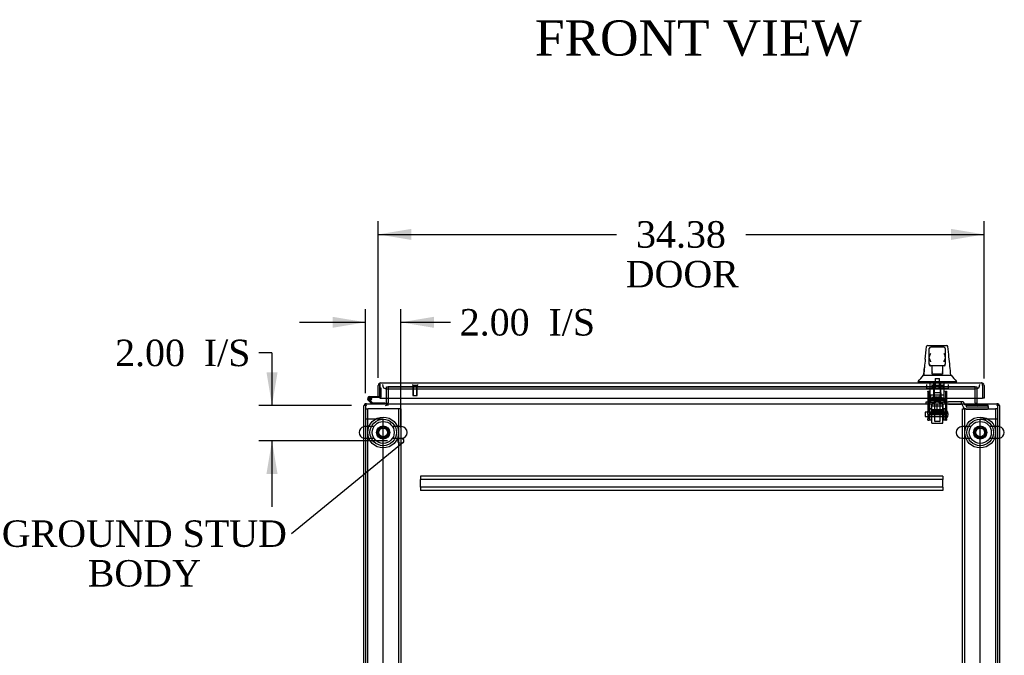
# Model space of a CAD drawing. Header units: inches. Extents: x 1 to 359, y -2 to 239.
# Tile 2 of 18: x 83 to 139, y 36 to 72. Entities that reach past the tile are written whole.
import ezdxf
from ezdxf import colors
from ezdxf.entities.mleader import LeaderData, LeaderLine
from ezdxf.enums import TextEntityAlignment as Align
from ezdxf.lldxf.tags import DXFTag
from ezdxf.math import Vec2, Vec3

# ---------------------------------------------------------------- set-up
doc = ezdxf.new("R2010")
doc.units = ezdxf.units.IN
doc.header["$MEASUREMENT"] = 0
for name, color, linetype in [('COM53964-5', 7, 'Continuous'), ('COM54746-60', 7, 'Continuous'), ('COM55914', 7, 'Continuous'), ('COM56676-2', 7, 'Continuous'), ('COM70220', 7, 'Continuous'), ('COM70449-6', 7, 'Continuous'), ('COM70838', 7, 'Continuous'), ('COM70839-3', 7, 'Continuous'), ('COM71197-3', 7, 'Continuous'), ('COM71198-6', 7, 'Continuous'), ('COM71199-4', 7, 'Continuous'), ('Default', 7, 'Continuous'), ('HAN13068', 7, 'Continuous'), ('HAN13068_NUT', 7, 'Continuous'), ('HAN13068_SCREW', 7, 'Continuous'), ('HAN_NUT', 7, 'Continuous'), ('NTS18147', 7, 'Continuous'), ('ROL87452', 7, 'Continuous'), ('RVT17786', 7, 'Continuous'), ('RVT19000', 7, 'Continuous'), ('SCS86414', 7, 'Continuous'), ('SPC87322', 7, 'Continuous'), ('STD26122', 7, 'Continuous'), ('STD26258', 7, 'Continuous'), ('WAF25376', 7, 'Continuous'), ('WAF25377', 7, 'Continuous'), ('WAM254785', 7, 'Continuous'), ('WAM30038', 7, 'Continuous')]:
    doc.layers.add(name, color=color, linetype=linetype)
doc.styles.add('SEACAD_Times_New_Roman', font='times.ttf')
tags = doc.linetypes.add('HIDDEN2', pattern=[0.1875, 0.125, -0.0625]).pattern_tags.tags
tags[6:7] = [DXFTag(74, 4), DXFTag(75, 0), DXFTag(340, '0'), DXFTag(46, 0.0), DXFTag(50, 0.0), DXFTag(44, 0.0), DXFTag(45, 0.0)]
tags[4:5] = [DXFTag(74, 4), DXFTag(75, 0), DXFTag(340, '0'), DXFTag(46, 0.0), DXFTag(50, 0.0), DXFTag(44, 0.0), DXFTag(45, 0.0)]
doc.dimstyles.new('HAMMOND_(STH_-_300x200)', dxfattribs={"dimtxt": 1.5, "dimasz": 1.875, "dimexe": 0.75, "dimexo": 0.75, "dimgap": 0.375, "dimtad": 0, "dimtih": 1, "dimtoh": 1, "dimzin": 0, "dimdsep": 46, "dimtxsty": 'SEACAD_Times_New_Roman', "dimblk1": '_SE_FILLED', "dimblk2": '_SE_FILLED', "dimsah": 1, "dimcen": 0.75, "dimadec": 0, "dimazin": 0, "dimtfac": 0.8, "dimtofl": 0, "dimtmove": 0, "dimatfit": 3, "dimfxl": 1, "dimtolj": 1, "dimtzin": 0, "dimarcsym": 0})

# ---------------------------------------------------------------- blocks, each defined once
blk = doc.blocks.new('_SE_FILLED')
at = {"color": 0}
blk.add_line((0, 0), (-1, 0), dxfattribs=at)
blk.add_solid([(0, 0), (-1, -0.1665), (-1, 0.1665), (0, 0)], dxfattribs=at)
blk = doc.blocks.new('SE2')
at = {"layer": 'COM53964-5', "color": 7, "linetype": 'HIDDEN2'}
for p, q in [((102.369, 49.206), (102.507, 49.206)), ((102.507, 49.206), (103.231, 49.206)), ((103.231, 49.206), (103.369, 49.206)), ((103.369, 14.831), (103.369, 49.206)), ((137.239, 14.831), (137.239, 49.206)), ((137.239, 49.206), (137.377, 49.206)), ((137.377, 49.206), (138.101, 49.206)), ((138.101, 49.206), (138.239, 49.206))]:
    blk.add_line(p, q, dxfattribs=at)
at = {"layer": 'COM54746-60', "color": 7, "linetype": 'Continuous'}
for p, q in [((103.181, 50.951), (103.181, 50.951)), ((102.601, 50.463), (103.181, 50.463)), ((103.181, 50.401), (102.601, 50.401)), ((102.656, 50.351), (102.717, 50.357)), ((103.181, 50.463), (103.181, 50.465)), ((102.734, 50.048), (102.522, 50.26)), ((102.635, 50.234), (102.759, 50.11)), ((102.759, 50.11), (103.453, 50.11)), ((103.453, 50.11), (103.453, 50.048))]:
    blk.add_line(p, q, dxfattribs=at)
at = {"layer": 'COM54746-60', "color": 7, "linetype": 'HIDDEN2'}
for p, q in [((103.181, 50.951), (103.243, 50.951)), ((103.243, 50.951), (103.243, 50.426)), ((102.538, 50.334), (102.538, 50.359)), ((102.565, 50.305), (102.635, 50.234)), ((102.588, 50.409), (102.613, 50.409)), ((102.613, 50.284), (102.588, 50.284)), ((102.718, 50.346), (102.656, 50.346)), ((102.663, 50.359), (102.663, 50.334)), ((103.218, 50.401), (103.181, 50.401))]:
    blk.add_line(p, q, dxfattribs=at)
at = {"layer": 'COM54746-60', "color": 7, "linetype": 'Continuous'}
blk.add_circle((102.601, 50.346), 0.05, dxfattribs=at)
for radius, start, end in [(0.117, 90, 5.2159), (0.055, 90, 5.2159), (0.055, 5.2159, 90), (0.117, 5.2159, 28.0398), (0.117, 227.608, 287.0274)]:
    blk.add_arc((102.601, 50.346), radius, start, end, dxfattribs=at)
at = {"layer": 'COM54746-60', "color": 7, "linetype": 'HIDDEN2'}
for centre, radius, start, end in [((102.588, 50.359), 0.05, 90, 180), ((102.588, 50.334), 0.05, 180, 270), ((102.601, 50.346), 0.117, 28.0398, 90), ((102.613, 50.359), 0.05, 0, 90), ((102.613, 50.334), 0.05, 270, 0), ((103.218, 50.426), 0.025, 270, 0)]:
    blk.add_arc(centre, radius, start, end, dxfattribs=at)
at = {"layer": 'COM55914', "color": 7, "linetype": 'HIDDEN2'}
for p, q in [((135.116, 45.953), (105.491, 45.953)), ((105.491, 45.953), (105.491, 45.91)), ((105.491, 45.91), (105.491, 45.808)), ((105.491, 45.808), (105.491, 45.765)), ((135.116, 45.953), (135.116, 45.91)), ((135.116, 45.91), (135.116, 45.808)), ((135.116, 45.808), (135.116, 45.765)), ((105.491, 45.328), (105.491, 45.765)), ((135.116, 45.765), (105.491, 45.765)), ((135.116, 45.328), (105.491, 45.328)), ((105.491, 45.328), (105.491, 45.285)), ((105.491, 45.285), (105.491, 45.183)), ((135.116, 45.328), (135.116, 45.765)), ((135.116, 45.328), (135.116, 45.285)), ((135.116, 45.285), (135.116, 45.183)), ((105.491, 45.183), (105.491, 45.14)), ((135.116, 45.14), (105.491, 45.14)), ((135.116, 45.183), (135.116, 45.14))]:
    blk.add_line(p, q, dxfattribs=at)
at = {"layer": 'COM56676-2', "color": 7, "linetype": 'HIDDEN2'}
for p, q in [((102.369, 49.768), (102.494, 49.768)), ((102.554, 49.768), (102.494, 49.768)), ((102.494, 14.268), (102.494, 49.768)), ((104.184, 49.768), (102.554, 49.768)), ((104.244, 49.768), (104.184, 49.768)), ((104.244, 49.768), (104.244, 14.268)), ((104.369, 49.768), (104.244, 49.768)), ((104.369, 49.768), (104.369, 14.268)), ((136.239, 49.768), (136.364, 49.768)), ((136.239, 14.268), (136.239, 49.768)), ((136.364, 14.268), (136.364, 49.768)), ((136.424, 49.768), (136.364, 49.768)), ((136.424, 49.768), (138.054, 49.768)), ((138.054, 49.768), (138.114, 49.768)), ((138.114, 49.768), (138.114, 14.268)), ((138.239, 49.768), (138.114, 49.768))]:
    blk.add_line(p, q, dxfattribs=at)
for centre in [(103.369, 48.424), (137.239, 48.424)]:
    blk.add_circle(centre, 0.375, dxfattribs=at)
at = {"layer": 'COM70220', "color": 7, "linetype": 'HIDDEN2'}
for p, q in [((103.571, 50.89), (103.821, 50.89)), ((103.821, 50.89), (136.726, 50.89)), ((136.726, 50.89), (136.976, 50.89))]:
    blk.add_line(p, q, dxfattribs=at)
for centre, start, end in [((103.571, 51.14), 180, 270), ((136.976, 51.14), 270, 0)]:
    blk.add_arc(centre, 0.25, start, end, dxfattribs=at)
at = {"layer": 'COM70449-6', "color": 7, "linetype": 'HIDDEN2'}
for p, q in [((103.649, 51.015), (103.649, 51.015)), ((136.959, 51.015), (103.649, 51.015)), ((136.959, 51.015), (136.959, 51.015)), ((103.619, 49.953), (103.619, 50.048)), ((103.649, 49.953), (103.649, 50.096)), ((136.959, 50.096), (136.959, 49.953)), ((136.989, 49.953), (136.989, 50.048))]:
    blk.add_line(p, q, dxfattribs=at)
at = {"layer": 'COM70838', "color": 7, "linetype": 'HIDDEN2'}
for p, q in [((134.179, 50.033), (134.179, 50.158)), ((134.179, 50.158), (134.304, 50.158)), ((134.304, 50.033), (134.179, 50.033)), ((134.304, 50.158), (135.359, 50.158)), ((134.786, 50.033), (134.304, 50.033)), ((135.359, 50.033), (134.822, 50.033)), ((135.359, 50.158), (135.448, 50.158)), ((135.448, 50.033), (135.359, 50.033)), ((136.161, 50.158), (135.448, 50.158)), ((135.448, 50.033), (136.134, 50.033)), ((136.259, 50.158), (136.161, 50.158)), ((136.161, 50.158), (136.161, 50.03)), ((136.251, 49.916), (136.251, 49.939)), ((136.319, 50.1), (136.319, 50.098)), ((136.444, 49.975), (136.444, 49.872)), ((136.444, 49.972), (137.689, 49.972)), ((136.444, 49.872), (137.564, 49.872)), ((136.444, 49.746), (137.564, 49.746)), ((137.689, 49.891), (137.689, 49.972)), ((137.689, 49.891), (137.689, 49.764))]:
    blk.add_line(p, q, dxfattribs=at)
for centre, radius, start, end in [((136.134, 49.916), 0.117, 76.4554, 90), ((136.134, 49.916), 0.117, 0, 76.4554), ((136.444, 49.939), 0.193, 180, 270), ((136.259, 50.098), 0.06, 0, 90), ((136.444, 50.1), 0.125, 180, 270)]:
    blk.add_arc(centre, radius, start, end, dxfattribs=at)
for centre, major_axis, start_param, end_param in [((137.564, 49.891), (-0.125, 0), 1.570796, 3.141593), ((137.564, 49.764), (0.125, 0), 4.712389, 6.283185)]:
    blk.add_ellipse(centre, major_axis=major_axis, ratio=0.145455, start_param=start_param, end_param=end_param, dxfattribs=at)
at = {"layer": 'COM70839-3', "color": 7, "linetype": 'HIDDEN2'}
for p, q in [((134.273, 50.764), (134.343, 50.764)), ((134.273, 50.755), (134.273, 50.764)), ((134.273, 50.755), (134.273, 49.624)), ((134.343, 50.764), (134.343, 50.755)), ((134.343, 50.755), (134.343, 49.624)), ((134.343, 50.303), (135.265, 50.303)), ((135.265, 50.764), (135.335, 50.764)), ((135.265, 50.755), (135.265, 50.764)), ((135.265, 50.755), (135.265, 49.624)), ((135.335, 50.764), (135.335, 50.755)), ((135.335, 50.755), (135.335, 49.624)), ((134.273, 49.461), (134.273, 49.624)), ((134.273, 49.461), (134.273, 49.201)), ((134.273, 49.124), (134.273, 49.201)), ((134.343, 49.624), (134.343, 49.461)), ((135.265, 49.509), (134.343, 49.509)), ((134.343, 49.201), (134.343, 49.461)), ((134.343, 49.444), (135.265, 49.444)), ((134.343, 49.201), (134.343, 49.124)), ((135.265, 49.461), (135.265, 49.624)), ((135.265, 49.461), (135.265, 49.201)), ((135.265, 49.124), (135.265, 49.201)), ((135.335, 49.624), (135.335, 49.461)), ((135.335, 49.201), (135.335, 49.461)), ((135.335, 49.201), (135.335, 49.124)), ((134.273, 49.124), (134.343, 49.124)), ((135.265, 49.124), (135.335, 49.124))]:
    blk.add_line(p, q, dxfattribs=at)
at = {"layer": 'COM71197-3', "color": 7, "linetype": 'HIDDEN2'}
for p, q in [((103.649, 51.015), (103.649, 50.096)), ((136.959, 50.096), (136.959, 51.015))]:
    blk.add_line(p, q, dxfattribs=at)
at = {"layer": 'COM71197-3', "color": 7, "linetype": 'Continuous'}
for p, q in [((102.274, 14.083), (102.274, 49.953)), ((102.369, 49.953), (102.274, 49.953)), ((138.334, 49.953), (138.239, 49.953)), ((138.334, 49.953), (138.334, 14.083))]:
    blk.add_line(p, q, dxfattribs=at)
for centre, radius, start, end in [((102.417, 49.905), 0.143, 109.6129, 160.3871), ((103.506, 50.096), 0.048, 270, 0), ((137.102, 50.096), 0.048, 180, 270), ((138.191, 49.905), 0.143, 19.6129, 70.3871)]:
    blk.add_arc(centre, radius, start, end, dxfattribs=at)
at = {"layer": 'COM71197-3', "color": 7, "linetype": 'HIDDEN2'}
for centre, radius, start, end in [((102.417, 49.905), 0.143, 90, 109.6129), ((102.417, 49.905), 0.048, 90, 180), ((103.506, 50.096), 0.143, 270, 0), ((137.102, 50.096), 0.143, 180, 270), ((138.191, 49.905), 0.143, 70.3871, 90), ((138.191, 49.905), 0.048, 0, 90)]:
    blk.add_arc(centre, radius, start, end, dxfattribs=at)
at = {"layer": 'COM71198-6', "color": 7, "linetype": 'HIDDEN2'}
for p, q in [((103.554, 50.36), (103.554, 51.015)), ((103.554, 51.015), (137.054, 51.015)), ((137.054, 51.015), (137.054, 50.36))]:
    blk.add_line(p, q, dxfattribs=at)
at = {"layer": 'COM71198-6', "color": 7, "linetype": 'Continuous'}
for p, q in [((103.554, 50.096), (103.554, 50.36)), ((137.054, 50.36), (137.054, 50.096)), ((102.369, 50.048), (138.239, 50.048)), ((102.369, 50.048), (102.369, 49.905)), ((102.369, 49.905), (102.369, 14.131)), ((103.554, 50.096), (103.554, 50.048)), ((137.054, 50.048), (137.054, 50.096)), ((138.239, 49.905), (138.239, 50.048)), ((138.239, 14.131), (138.239, 49.905))]:
    blk.add_line(p, q, dxfattribs=at)
at = {"layer": 'COM71199-4', "color": 7, "linetype": 'Continuous'}
for p, q in [((103.086, 50.465), (103.086, 51.092)), ((103.181, 51.155), (103.142, 51.206)), ((103.181, 51.092), (103.181, 51.206)), ((103.181, 51.155), (103.181, 51.092)), ((103.181, 51.092), (103.181, 50.36)), ((103.181, 51.092), (103.181, 51.092)), ((103.181, 50.465), (103.181, 51.092)), ((103.229, 51.235), (103.228, 51.235)), ((103.229, 51.235), (137.318, 51.235)), ((103.229, 51.235), (103.229, 51.235)), ((137.318, 51.235), (137.318, 51.235)), ((137.318, 51.235), (137.318, 51.235)), ((137.318, 51.235), (137.318, 51.235)), ((137.366, 51.092), (137.366, 51.206)), ((137.366, 51.155), (137.405, 51.206)), ((137.366, 51.092), (137.366, 51.155)), ((137.366, 51.092), (137.366, 50.36)), ((137.366, 51.092), (137.366, 51.092)), ((137.366, 51.092), (137.366, 50.36)), ((137.461, 51.092), (137.461, 50.36)), ((103.086, 50.465), (103.181, 50.465)), ((103.181, 50.36), (137.366, 50.36)), ((137.461, 50.36), (137.366, 50.36))]:
    blk.add_line(p, q, dxfattribs=at)
for centre, start, end in [((103.229, 51.092), 127.5036, 180), ((103.229, 51.092), 90.1561, 127.5036), ((103.229, 51.092), 90, 90.0762), ((137.318, 51.092), 89.9238, 90), ((137.318, 51.092), 52.4964, 89.8439), ((137.318, 51.092), 0, 52.4964)]:
    blk.add_arc(centre, 0.143, start, end, dxfattribs=at)
for points in [[(103.181, 51.206), (103.189, 51.215), (103.197, 51.222), (103.209, 51.23), (103.213, 51.232), (103.221, 51.234), (103.225, 51.235), (103.229, 51.235)], [(137.366, 51.206), (137.358, 51.215), (137.35, 51.222), (137.338, 51.23), (137.334, 51.232), (137.326, 51.234), (137.322, 51.235), (137.318, 51.235)]]:
    blk.add_open_spline(points, degree=3, knots=[0, 0, 0, 0, 0.5, 0.5, 0.75, 0.75, 1, 1, 1, 1], dxfattribs=at)
at = {"layer": 'HAN13068', "color": 7, "linetype": 'Continuous'}
for p, q in [((134.198, 53.295), (134.198, 53.296)), ((134.258, 53.35), (135.349, 53.35)), ((134.349, 52.707), (134.349, 53.18)), ((135.169, 53.27), (134.439, 53.27)), ((135.259, 53.18), (135.259, 52.707)), ((135.409, 53.296), (135.409, 53.294)), ((134.349, 52.3), (134.349, 52.707)), ((135.259, 52.707), (135.259, 52.3)), ((134.439, 52.21), (134.409, 52.21)), ((135.169, 52.21), (134.439, 52.21)), ((134.504, 51.779), (134.504, 52.21)), ((135.104, 52.21), (135.104, 51.779)), ((135.199, 52.21), (135.169, 52.21)), ((134.025, 51.67), (134.225, 51.67)), ((134.225, 51.67), (134.337, 51.67)), ((134.337, 51.67), (134.545, 51.67)), ((134.504, 51.739), (134.504, 51.779)), ((134.719, 51.735), (134.534, 51.735)), ((134.545, 51.67), (134.613, 51.67)), ((134.613, 51.67), (134.704, 51.67)), ((134.704, 51.67), (134.745, 51.67)), ((134.889, 51.735), (134.719, 51.735)), ((134.745, 51.67), (134.863, 51.67)), ((134.863, 51.67), (135.161, 51.67)), ((135.074, 51.735), (134.889, 51.735)), ((135.104, 51.779), (135.104, 51.739)), ((135.161, 51.67), (135.271, 51.67)), ((135.271, 51.67), (135.594, 51.67)), ((133.714, 51.318), (133.714, 51.235)), ((133.714, 51.315), (134.065, 51.315)), ((134.065, 51.315), (134.298, 51.315)), ((134.298, 51.315), (134.745, 51.315)), ((134.745, 51.315), (134.863, 51.315)), ((134.863, 51.315), (134.914, 51.315)), ((134.914, 51.315), (135.062, 51.315)), ((135.062, 51.315), (135.542, 51.315)), ((135.542, 51.315), (135.894, 51.315)), ((135.894, 51.235), (135.894, 51.318))]:
    blk.add_line(p, q, dxfattribs=at)
at = {"layer": 'HAN13068', "color": 7, "linetype": 'HIDDEN2'}
for p, q in [((134.408, 50.533), (134.408, 51.235)), ((134.604, 50.533), (134.604, 51.235)), ((134.641, 51.235), (134.641, 51.11)), ((134.966, 51.11), (134.966, 51.235)), ((135.003, 50.533), (135.003, 51.235)), ((135.199, 50.533), (135.199, 51.235)), ((134.604, 50.533), (134.408, 50.533)), ((135.003, 50.533), (134.604, 50.533)), ((134.644, 50.408), (134.644, 50.533)), ((134.804, 50.408), (134.644, 50.408)), ((134.964, 50.408), (134.804, 50.408)), ((134.964, 50.408), (134.964, 50.533)), ((135.199, 50.533), (135.003, 50.533)), ((134.644, 50.033), (134.644, 49.073)), ((134.964, 49.073), (134.964, 50.033)), ((134.644, 49.073), (134.964, 49.073)), ((134.644, 49.073), (134.674, 49.043)), ((134.934, 49.043), (134.674, 49.043)), ((134.934, 49.043), (134.964, 49.073))]:
    blk.add_line(p, q, dxfattribs=at)
at = {"layer": 'HAN13068', "color": 7, "linetype": 'Continuous'}
for centre, radius, start, end in [((134.258, 53.29), 0.06, 89.9925, 174.0071), ((134.439, 53.18), 0.09, 90, 180), ((135.169, 53.18), 0.09, 0, 90), ((135.349, 53.29), 0.06, 5.5758, 90.0089), ((149.939, 50.673), 15.93, 173.1476, 176.4108), ((134.608, 52.699), 0.259, 130.7149, 177.9019), ((134.39, 52.707), 0.0411, 178.3464, 179.9974), ((135, 52.699), 0.259, 2.0981, 49.2851), ((135.218, 52.707), 0.0411, 0.0026, 1.6536), ((73.549, 45.626), 62.32, 5.56591, 6.52159), ((134.439, 52.3), 0.09, 180, 270), ((134.409, 52.27), 0.06, 180, 270), ((135.169, 52.3), 0.09, 270, 0), ((135.199, 52.27), 0.06, 270, 0), ((129.922, 54.947), 5.251, 316.2334, 321.3827), ((148.01, 61.859), 16.062, 219.3746, 221.0327)]:
    blk.add_arc(centre, radius, start, end, dxfattribs=at)
for points in [[(134.123, 52.573), (134.148, 52.814), (134.173, 53.054), (134.198, 53.295)], [(135.466, 52.704), (135.447, 52.901), (135.428, 53.097), (135.409, 53.294)], [(134.029, 51.67), (134.043, 51.813), (134.058, 51.956), (134.073, 52.099)]]:
    blk.add_open_spline(points, degree=3, dxfattribs=at)
for points, knots in [([(134.439, 52.425), (134.434, 52.437), (134.429, 52.449), (134.418, 52.474), (134.413, 52.486), (134.398, 52.522), (134.389, 52.546), (134.376, 52.582), (134.372, 52.594), (134.365, 52.617), (134.362, 52.629), (134.353, 52.664), (134.349, 52.687), (134.349, 52.709)], [0, 0, 0, 0, 0.125, 0.125, 0.25, 0.25, 0.5, 0.5, 0.625, 0.625, 0.75, 0.75, 1, 1, 1, 1]), ([(135.259, 52.709), (135.259, 52.687), (135.255, 52.664), (135.246, 52.629), (135.243, 52.617), (135.235, 52.594), (135.231, 52.582), (135.219, 52.546), (135.209, 52.522), (135.195, 52.486), (135.189, 52.474), (135.179, 52.449), (135.174, 52.437), (135.169, 52.425)], [0, 0, 0, 0, 0.25, 0.25, 0.375, 0.375, 0.5, 0.5, 0.75, 0.75, 0.875, 0.875, 1, 1, 1, 1]), ([(134.504, 51.779), (134.504, 51.785), (134.505, 51.791), (134.509, 51.805), (134.511, 51.811), (134.52, 51.832), (134.527, 51.846), (134.534, 51.86)], [0, 0, 0, 0, 0.25, 0.25, 0.5, 0.5, 1, 1, 1, 1]), ([(134.534, 51.735), (134.53, 51.735), (134.526, 51.735), (134.519, 51.735), (134.515, 51.735), (134.51, 51.736), (134.508, 51.736), (134.505, 51.737), (134.504, 51.738), (134.504, 51.739)], [0, 0, 0, 0, 0.25, 0.25, 0.5, 0.5, 0.75, 0.75, 1, 1, 1, 1]), ([(135.074, 51.86), (135.081, 51.846), (135.088, 51.832), (135.096, 51.811), (135.099, 51.805), (135.103, 51.791), (135.104, 51.785), (135.104, 51.779)], [0, 0, 0, 0, 0.5, 0.5, 0.75, 0.75, 1, 1, 1, 1]), ([(135.104, 51.739), (135.104, 51.738), (135.103, 51.737), (135.1, 51.736), (135.098, 51.736), (135.09, 51.735), (135.082, 51.735), (135.074, 51.735)], [0, 0, 0, 0, 0.25, 0.25, 0.5, 0.5, 1, 1, 1, 1])]:
    blk.add_open_spline(points, degree=3, knots=knots, dxfattribs=at)
at = {"layer": 'HAN13068_NUT', "color": 7, "linetype": 'HIDDEN2'}
for p, q in [((134.471, 49.708), (134.471, 50.033)), ((134.804, 49.708), (134.804, 50.033)), ((135.136, 49.708), (135.136, 50.033)), ((134.638, 49.708), (134.471, 49.708)), ((134.471, 49.708), (134.471, 49.658)), ((135.106, 49.628), (134.501, 49.628)), ((134.804, 49.708), (134.638, 49.708)), ((134.97, 49.708), (134.804, 49.708)), ((135.136, 49.708), (134.97, 49.708)), ((135.136, 49.658), (135.136, 49.708))]:
    blk.add_line(p, q, dxfattribs=at)
for centre, start, end in [((134.501, 49.658), 180, 270), ((135.106, 49.658), 270, 0)]:
    blk.add_arc(centre, 0.03, start, end, dxfattribs=at)
at = {"layer": 'HAN13068_SCREW', "color": 7, "linetype": 'HIDDEN2'}
for p, q in [((134.688, 51.485), (134.92, 51.485)), ((134.688, 51.485), (134.688, 51.11)), ((134.92, 51.11), (134.92, 51.485)), ((134.541, 51.11), (135.066, 51.11)), ((134.541, 51.11), (134.541, 51.04)), ((134.541, 51.04), (135.066, 51.04)), ((134.582, 50.903), (134.582, 51.04)), ((134.582, 50.903), (134.693, 50.903)), ((134.693, 50.903), (134.693, 51.04)), ((134.693, 50.903), (134.915, 50.903)), ((134.915, 50.903), (134.915, 51.04)), ((134.915, 50.903), (135.026, 50.903)), ((135.026, 50.903), (135.026, 51.04)), ((135.066, 51.04), (135.066, 51.11))]:
    blk.add_line(p, q, dxfattribs=at)
at = {"layer": 'HAN_NUT', "color": 7, "linetype": 'HIDDEN2'}
for p, q in [((134.192, 51.14), (134.192, 50.925)), ((134.192, 50.925), (134.498, 50.925)), ((134.498, 51.14), (134.498, 50.925)), ((134.498, 50.925), (135.11, 50.925)), ((135.11, 51.14), (135.11, 50.925)), ((135.11, 50.925), (135.416, 50.925)), ((135.416, 51.14), (135.416, 50.925))]:
    blk.add_line(p, q, dxfattribs=at)
at = {"layer": 'NTS18147', "color": 7, "linetype": 'HIDDEN2'}
for p, q in [((135.024, 50.67), (134.584, 50.67)), ((134.584, 50.67), (134.584, 50.232)), ((135.024, 50.67), (134.584, 50.67)), ((134.584, 50.67), (134.584, 50.67)), ((135.024, 50.232), (135.024, 50.67)), ((135.024, 50.67), (135.024, 50.67)), ((134.409, 50.232), (134.341, 50.232)), ((134.341, 50.232), (134.341, 50.169)), ((134.409, 50.232), (134.341, 50.232)), ((134.341, 50.232), (134.341, 50.232)), ((134.341, 50.169), (134.409, 50.169)), ((134.341, 50.169), (134.341, 50.107)), ((134.341, 50.169), (134.409, 50.169)), ((134.341, 50.107), (134.404, 50.107)), ((134.341, 50.107), (134.404, 50.107)), ((134.404, 50.169), (134.404, 50.107)), ((134.736, 50.232), (134.409, 50.232)), ((134.409, 50.169), (134.409, 50.232)), ((134.736, 50.232), (134.409, 50.232)), ((134.409, 50.232), (134.409, 50.232)), ((134.572, 50.107), (134.604, 50.107)), ((134.572, 50.107), (134.604, 50.107)), ((134.872, 50.232), (134.736, 50.232)), ((134.736, 50.232), (134.736, 50.169)), ((134.872, 50.232), (134.736, 50.232)), ((134.736, 50.232), (134.736, 50.232)), ((134.736, 50.169), (134.872, 50.169)), ((134.736, 50.169), (134.872, 50.169)), ((135.199, 50.232), (134.872, 50.232)), ((134.872, 50.169), (134.872, 50.232)), ((135.199, 50.232), (134.872, 50.232)), ((134.872, 50.232), (134.872, 50.232)), ((135.004, 50.107), (135.035, 50.107)), ((135.004, 50.107), (135.035, 50.107)), ((135.267, 50.232), (135.199, 50.232)), ((135.199, 50.232), (135.199, 50.169)), ((135.267, 50.232), (135.199, 50.232)), ((135.199, 50.232), (135.199, 50.232)), ((135.199, 50.169), (135.267, 50.169)), ((135.199, 50.169), (135.267, 50.169)), ((135.204, 50.169), (135.204, 50.107)), ((135.204, 50.107), (135.267, 50.107)), ((135.204, 50.107), (135.267, 50.107)), ((135.267, 50.169), (135.267, 50.232)), ((135.267, 50.232), (135.267, 50.232)), ((135.267, 50.169), (135.267, 50.107))]:
    blk.add_line(p, q, dxfattribs=at)
for centre, start_param, end_param in [((134.572, 50.425), 2.506883, 3.776302), ((134.572, 50.425), 3.141593, 3.776302), ((134.604, 50.425), 3.141593, 3.776302), ((135.004, 50.425), 2.506883, 3.141593), ((135.035, 50.425), 2.506883, 3.776302), ((135.035, 50.425), 2.506883, 3.141593)]:
    blk.add_ellipse(centre, major_axis=(0, 0.318), ratio=0.866025, start_param=start_param, end_param=end_param, dxfattribs=at)
at = {"layer": 'ROL87452', "color": 7, "linetype": 'HIDDEN2'}
for p, q in [((134.491, 48.953), (134.491, 49.953)), ((135.116, 48.953), (135.116, 49.953)), ((134.491, 48.953), (135.116, 48.953))]:
    blk.add_line(p, q, dxfattribs=at)
at = {"layer": 'RVT17786', "color": 7, "linetype": 'HIDDEN2'}
for p, q in [((134.125, 49.578), (134.125, 49.328)), ((135.335, 49.578), (134.125, 49.578)), ((134.125, 49.328), (135.335, 49.328))]:
    blk.add_line(p, q, dxfattribs=at)
blk.add_arc((135.102, 49.453), 0.318, 317.1291, 42.8709, dxfattribs=at)
at = {"layer": 'RVT19000', "color": 7, "linetype": 'HIDDEN2'}
for p, q in [((134.944, 50.37), (134.663, 50.37)), ((134.663, 50.37), (134.663, 50.158)), ((134.944, 50.158), (134.944, 50.37)), ((134.491, 50.033), (134.491, 49.953)), ((135.116, 49.92), (134.491, 49.92)), ((134.609, 50.158), (134.609, 50.033)), ((134.822, 50.033), (134.786, 50.033)), ((134.999, 50.033), (134.999, 50.158)), ((135.116, 49.953), (135.116, 50.033))]:
    blk.add_line(p, q, dxfattribs=at)
at = {"layer": 'SCS86414', "color": 7, "linetype": 'HIDDEN2'}
for p, q in [((102.839, 48.755), (102.333, 48.755)), ((104.405, 48.755), (103.899, 48.755)), ((136.709, 48.755), (136.203, 48.755)), ((138.275, 48.755), (137.769, 48.755)), ((102.333, 48.093), (102.839, 48.093)), ((103.899, 48.093), (104.405, 48.093)), ((136.203, 48.093), (136.709, 48.093)), ((137.769, 48.093), (138.275, 48.093))]:
    blk.add_line(p, q, dxfattribs=at)
for centre, radius in [((103.369, 48.424), 0.625), ((103.369, 48.424), 0.312), ((103.369, 48.424), 0.252), ((137.239, 48.424), 0.625), ((137.239, 48.424), 0.312), ((137.239, 48.424), 0.252)]:
    blk.add_circle(centre, radius, dxfattribs=at)
at = {"layer": 'SCS86414', "color": 7, "linetype": 'Continuous'}
for centre, start, end in [((102.333, 48.424), 100.3132, 259.6868), ((138.275, 48.424), 280.3132, 79.6868)]:
    blk.add_arc(centre, 0.331, start, end, dxfattribs=at)
at = {"layer": 'SCS86414', "color": 7, "linetype": 'HIDDEN2'}
for centre, start, end in [((102.333, 48.424), 90, 100.3132), ((104.405, 48.424), 270, 90), ((136.203, 48.424), 90, 270), ((138.275, 48.424), 79.6868, 90), ((102.333, 48.424), 259.6868, 270), ((138.275, 48.424), 270, 280.3132)]:
    blk.add_arc(centre, 0.331, start, end, dxfattribs=at)
at = {"layer": 'SPC87322', "color": 7, "linetype": 'HIDDEN2'}
for p, q in [((134.411, 50.533), (134.411, 50.158)), ((135.196, 50.158), (135.196, 50.533)), ((134.566, 50.033), (134.566, 50.158)), ((134.576, 50.033), (134.576, 50.158)), ((135.031, 50.033), (135.031, 50.158)), ((135.041, 50.033), (135.041, 50.158))]:
    blk.add_line(p, q, dxfattribs=at)
at = {"layer": 'STD26122', "color": 7, "linetype": 'HIDDEN2'}
for p, q in [((134.619, 51.14), (134.619, 50.175)), ((134.989, 50.175), (134.989, 51.14)), ((134.619, 50.175), (134.989, 50.175)), ((134.619, 50.175), (134.654, 50.14)), ((134.954, 50.14), (134.654, 50.14)), ((134.954, 50.14), (134.989, 50.175))]:
    blk.add_line(p, q, dxfattribs=at)
at = {"layer": 'STD26258', "color": 7, "linetype": 'HIDDEN2'}
for p, q in [((105.025, 51.14), (105.025, 51.109)), ((105.025, 51.109), (105.337, 51.109)), ((105.056, 51.109), (105.056, 50.515)), ((105.087, 50.515), (105.087, 51.109)), ((105.275, 50.515), (105.275, 51.109)), ((105.306, 50.515), (105.306, 51.109)), ((105.337, 51.109), (105.337, 51.14)), ((105.056, 50.515), (105.306, 50.515))]:
    blk.add_line(p, q, dxfattribs=at)
blk.add_circle((104.369, 47.953), 0.156, dxfattribs=at)
at = {"layer": 'WAF25376', "color": 7, "linetype": 'HIDDEN2'}
for p, q in [((134.367, 49.768), (134.367, 49.138)), ((134.467, 49.768), (134.367, 49.768)), ((134.467, 49.768), (134.467, 49.138)), ((135.141, 49.768), (135.141, 49.138)), ((135.241, 49.768), (135.141, 49.768)), ((135.241, 49.768), (135.241, 49.138)), ((134.367, 49.138), (134.467, 49.138)), ((135.141, 49.138), (135.241, 49.138))]:
    blk.add_line(p, q, dxfattribs=at)
at = {"layer": 'WAF25377', "color": 7, "linetype": 'HIDDEN2'}
for centre, radius in [((103.369, 48.424), 0.875), ((137.239, 48.424), 0.875), ((103.369, 48.424), 0.34), ((137.239, 48.424), 0.34)]:
    blk.add_circle(centre, radius, dxfattribs=at)
at = {"layer": 'WAM254785', "color": 7, "linetype": 'HIDDEN2'}
for centre, radius in [((103.369, 48.424), 0.75), ((137.239, 48.424), 0.75), ((103.369, 48.424), 0.312), ((137.239, 48.424), 0.312)]:
    blk.add_circle(centre, radius, dxfattribs=at)
at = {"layer": 'WAM30038', "color": 7, "linetype": 'HIDDEN2'}
for p, q in [((134.429, 50.381), (135.179, 50.381)), ((134.429, 50.381), (134.429, 50.357)), ((134.429, 50.381), (135.179, 50.381)), ((134.429, 50.381), (134.429, 50.381)), ((134.429, 50.357), (135.179, 50.357)), ((134.429, 50.357), (135.179, 50.357)), ((134.576, 50.445), (134.63, 50.445)), ((134.576, 50.445), (134.63, 50.445)), ((134.63, 50.445), (134.602, 50.4)), ((134.63, 50.445), (134.602, 50.4)), ((134.619, 50.391), (134.643, 50.429)), ((134.627, 50.4), (134.655, 50.445)), ((134.627, 50.4), (134.655, 50.445)), ((134.643, 50.429), (134.63, 50.445)), ((134.643, 50.429), (134.63, 50.445)), ((134.643, 50.429), (134.643, 50.429)), ((134.655, 50.445), (134.786, 50.445)), ((134.655, 50.445), (134.786, 50.445)), ((134.786, 50.445), (134.786, 50.4)), ((134.821, 50.445), (134.953, 50.445)), ((134.821, 50.4), (134.821, 50.445)), ((134.821, 50.445), (134.953, 50.445)), ((134.953, 50.445), (134.981, 50.4)), ((134.953, 50.445), (134.981, 50.4)), ((134.978, 50.445), (134.965, 50.429)), ((134.978, 50.445), (134.965, 50.429)), ((134.965, 50.429), (134.989, 50.39)), ((134.965, 50.429), (134.965, 50.429)), ((134.978, 50.445), (135.032, 50.445)), ((135.006, 50.4), (134.978, 50.445)), ((134.978, 50.445), (135.032, 50.445)), ((135.006, 50.4), (134.978, 50.445)), ((135.179, 50.357), (135.179, 50.381)), ((135.179, 50.381), (135.179, 50.381))]:
    blk.add_line(p, q, dxfattribs=at)
for centre, radius, start, end in [((133.898, 50.968), 0.854, 316.5547, 318.2901), ((134.804, 50.399), 0.0182, 177.1609, 267.9942), ((134.803, 50.399), 0.0181, 271.7718, 3.073), ((135.707, 50.966), 0.85, 221.7058, 223.4493)]:
    blk.add_arc(centre, radius, start, end, dxfattribs=at)
for points, knots in [([(134.536, 50.4), (134.537, 50.402), (134.539, 50.404), (134.541, 50.406), (134.553, 50.419), (134.564, 50.432), (134.576, 50.445)], [0, 0, 0, 0, 0.141448, 0.141448, 0.141448, 1, 1, 1, 1]), ([(134.602, 50.4), (134.6, 50.398), (134.599, 50.396), (134.598, 50.392), (134.597, 50.39), (134.597, 50.387), (134.597, 50.387), (134.597, 50.387)], [0, 0, 0, 0, 0.25, 0.25, 0.5, 0.5, 0.5626015, 0.5626015, 0.5626015, 0.5626015]), ([(134.602, 50.381), (134.604, 50.381), (134.606, 50.382), (134.611, 50.384), (134.614, 50.386), (134.62, 50.392), (134.624, 50.396), (134.627, 50.4)], [0, 0, 0, 0, 0.25, 0.25, 0.5, 0.5, 1, 1, 1, 1]), ([(134.981, 50.4), (134.983, 50.398), (134.984, 50.396), (134.988, 50.392), (134.99, 50.39), (134.994, 50.386), (134.996, 50.384), (135.001, 50.382), (135.004, 50.381), (135.006, 50.381)], [0, 0, 0, 0, 0.25, 0.25, 0.5, 0.5, 0.75, 0.75, 1, 1, 1, 1]), ([(135.011, 50.387), (135.011, 50.387), (135.011, 50.387), (135.011, 50.392), (135.009, 50.396), (135.006, 50.4)], [0.4389304, 0.4389304, 0.4389304, 0.4389304, 0.5, 0.5, 1, 1, 1, 1]), ([(135.032, 50.445), (135.044, 50.432), (135.055, 50.419), (135.066, 50.406), (135.068, 50.404), (135.07, 50.402), (135.072, 50.4)], [0, 0, 0, 0, 0.858552, 0.858552, 0.858552, 1, 1, 1, 1])]:
    blk.add_open_spline(points, degree=3, knots=knots, dxfattribs=at)
blk = doc.blocks.new('DMBLK4426')
at = {"layer": 'Default', "linetype": 'Continuous'}
for points in [[(100.494, 54.984), (100.494, 54.359), (102.369, 54.672)], [(106.244, 54.984), (104.369, 54.672), (106.244, 54.359)]]:
    blk.add_hatch(color=7, dxfattribs=at).paths.add_polyline_path(points)
at = {"layer": 'Default', "color": 7, "linetype": 'Continuous'}
for p, q in [((102.369, 50.655), (102.369, 55.422)), ((104.369, 48.703), (104.369, 55.422)), ((98.619, 54.672), (102.369, 54.672)), ((104.369, 54.672), (106.437, 54.672)), ((106.437, 54.672), (107.187, 54.672))]:
    blk.add_line(p, q, dxfattribs=at)
at = {"layer": 'Default', "color": 7, "linetype": 'Continuous', "style": 'SEACAD_Times_New_Roman'}
for s, p in [('2.00', (107.712, 55.422)), ('I/S', (112.743, 55.422))]:
    blk.add_text(s, height=1.5, dxfattribs=at).set_placement(p, align=Align.TOP_LEFT)
blk = doc.blocks.new('DMBLK4427')
at = {"layer": 'Default', "linetype": 'Continuous'}
for points in [[(96.749, 51.828), (97.061, 49.953), (97.374, 51.828)], [(96.749, 46.078), (97.374, 46.078), (97.061, 47.953)]]:
    blk.add_hatch(color=7, dxfattribs=at).paths.add_polyline_path(points)
at = {"layer": 'Default', "color": 7, "linetype": 'Continuous'}
for p, q in [((97.061, 52.936), (96.311, 52.936)), ((97.061, 52.936), (97.061, 49.953)), ((101.571, 49.953), (96.311, 49.953)), ((103.619, 47.953), (96.311, 47.953)), ((97.061, 47.953), (97.061, 44.203))]:
    blk.add_line(p, q, dxfattribs=at)
at = {"layer": 'Default', "color": 7, "linetype": 'Continuous', "style": 'SEACAD_Times_New_Roman'}
for s, p in [('2.00', (88.16, 53.686)), ('I/S', (93.191, 53.686))]:
    blk.add_text(s, height=1.5, dxfattribs=at).set_placement(p, align=Align.TOP_LEFT)
blk = doc.blocks.new('DMBLK4428')
at = {"layer": 'Default', "linetype": 'Continuous'}
for points in [[(104.961, 59.967), (103.086, 59.654), (104.961, 59.342)], [(135.586, 59.967), (135.586, 59.342), (137.461, 59.654)]]:
    blk.add_hatch(color=7, dxfattribs=at).paths.add_polyline_path(points)
at = {"layer": 'Default', "color": 7, "linetype": 'Continuous'}
for p, q in [((103.086, 51.529), (103.086, 60.404)), ((137.461, 51.476), (137.461, 60.404)), ((103.086, 59.654), (116.603, 59.654)), ((123.944, 59.654), (137.461, 59.654))]:
    blk.add_line(p, q, dxfattribs=at)
at = {"layer": 'Default', "color": 7, "linetype": 'Continuous', "style": 'SEACAD_Times_New_Roman'}
for s, p in [('34.38', (117.714, 60.404)), ('DOOR', (117.128, 58.154))]:
    blk.add_text(s, height=1.5, dxfattribs=at).set_placement(p, align=Align.TOP_LEFT)

msp = doc.modelspace()

# ---------------------------------------------------------------- block references
at = {"layer": 'Default'}
msp.add_blockref('SE2', (0, 0), dxfattribs=at)

# ---------------------------------------------------------------- texts
at = {"layer": 'Default', "color": 7, "linetype": 'Continuous', "style": 'SEACAD_Times_New_Roman'}
msp.add_text('FRONT VIEW', height=2, dxfattribs=at).set_placement((111.976, 71.795), align=Align.TOP_LEFT)

# ---------------------------------------------------------------- dimensions: what is measured, and where the dimension line sits
at = {"layer": 'Default', "color": 7, "linetype": 'Continuous'}
dim = msp.add_linear_dim(base=(103.086, 59.654), p1=(103.086, 50.779), p2=(137.461, 50.726), angle=359.9125, text='\\A1;<>\\PDOOR', dimstyle='HAMMOND_(STH_-_300x200)', dxfattribs=at)
dim.commit()
dim.dimension.update_dxf_attribs({"geometry": 'DMBLK4428', "text_midpoint": (120.273, 59.654), "dimtype": 161})
dim = msp.add_linear_dim(base=(104.369, 54.672), p1=(102.369, 49.905), p2=(104.369, 47.953), text='\\A1;<> I/S', dimstyle='HAMMOND_(STH_-_300x200)', override={"dimtmove": 1}, dxfattribs=at)
dim.commit()
dim.dimension.update_dxf_attribs({"geometry": 'DMBLK4426', "text_midpoint": (107.187, 54.672), "dimtype": 160})
dim = msp.add_linear_dim(base=(97.061, 47.953), p1=(102.321, 49.953), p2=(104.369, 47.953), angle=90, text='\\A1;<> I/S', dimstyle='HAMMOND_(STH_-_300x200)', override={"dimtmove": 1}, dxfattribs=at)
dim.commit()
dim.dimension.update_dxf_attribs({"geometry": 'DMBLK4427', "text_midpoint": (96.311, 52.936), "dimtype": 160})

# ---------------------------------------------------------------- leaders
ml = msp.add_multileader_mtext('Standard', dxfattribs=at)
ml.set_content('{\\pxsm0.9;\\fTimes New Roman|b0||i0||c0|p34;\\W1.;GROUND STUD\\PBODY\\P}', color=7)
ml.set_leader_properties()
ml.set_arrow_properties(name='_SE_FILLED')
ml.build(insert=Vec2(0, 0))
ml.multileader.update_dxf_attribs({"dogleg_length": 0, "arrow_head_size": 1.875})
ctx = ml.context
ctx.base_point, ctx.char_height, ctx.arrow_head_size, ctx.landing_gap_size = Vec3(81.897, 42.011), 1.5, 1.875, 0.525
ctx.text_align_type = 1
notes = []
notes.append((ctx, [(0, (1, 1, 0), (98.173, 42.671), (-1, 0), 0, [(0, [(104.495, 47.861)], 0, [])])]))
ctx.mtext.insert, ctx.mtext.alignment = Vec3(89.818, 43.438), 2
for ctx, leaders in notes:
    for number, flags, end, landing, length, lines in leaders:
        leader = LeaderData()
        leader.index, (leader.has_last_leader_line, leader.has_dogleg_vector, leader.attachment_direction) = number, flags
        leader.last_leader_point, leader.dogleg_vector, leader.dogleg_length = Vec3(end), Vec3(landing), length
        for number, points, colour, breaks in lines:
            line = LeaderLine()
            line.index, line.vertices, line.color, line.breaks = number, Vec3.list(points), colors.encode_raw_color(colour), breaks
            leader.lines.append(line)
        ctx.leaders.append(leader)

doc.saveas('drawing.dxf')
